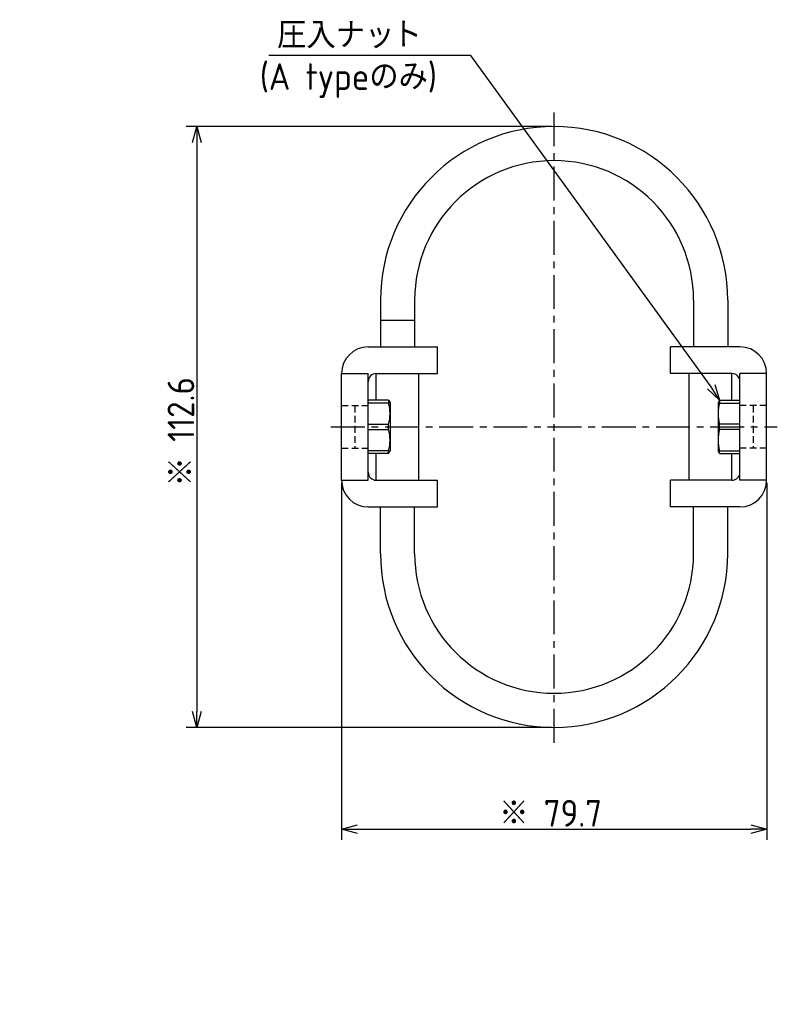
# Model space of a CAD drawing. Extents: x -150 to 369, y 147 to 332.
# Tile 6 of 6: x 227 to 369, y 147 to 332. Entities that reach past the tile are written whole.
import ezdxf

# ---------------------------------------------------------------- set-up
doc = ezdxf.new("R2010")
doc.units = 0
doc.header["$LTSCALE"] = 0.2
doc.linetypes.add('CENTER', pattern=[50.8, 31.75, -6.35, 6.35, -6.35])
doc.linetypes.add('HIDDEN', pattern=[9.525, 6.35, -3.175])
doc.layers.get('0').update_dxf_attribs({"linetype": 'CONTINUOUS'})
doc.layers.get('DEFPOINTS').update_dxf_attribs({"linetype": 'CONTINUOUS'})
doc.layers.add('18-0-CON', color=3, linetype='CONTINUOUS')
doc.styles.add('DIMENSION', font='isocp.shx', dxfattribs={"bigfont": 'bigfont.shx'})
doc.styles.get("Standard").update_dxf_attribs({"font": 'isocp.shx', "bigfont": 'bigfont.shx'})
doc.dimstyles.get("Standard").update_dxf_attribs({"dimtxt": 0.18, "dimasz": 0.18, "dimexe": 0.18, "dimexo": 0.0625, "dimgap": 0.09, "dimtad": 0, "dimtih": 1, "dimtoh": 1, "dimzin": 0, "dimcen": 0.09, "dimazin": 3, "dimtfac": 1, "dimtofl": 0, "dimtmove": 0, "dimatfit": 3})

# ---------------------------------------------------------------- blocks, each defined once
blk = doc.blocks.new('*U96')
at = {"color": 0}
blk.add_text('(A typeのみ)', height=5, dxfattribs=at).set_placement((272.44, 318.56))
blk = doc.blocks.new('_OPEN30')
at = {"color": 0, "linetype": 'BYBLOCK'}
for p, q in [((-1, 0.268), (0, 0)), ((0, 0), (-1, -0.268)), ((0, 0), (-1, 0))]:
    blk.add_line(p, q, dxfattribs=at)
blk = doc.blocks.new('*U25')
at = {"color": 0, "style": 'DIMENSION'}
blk.add_text('※ 79.7', height=5, dxfattribs=at).set_placement((317.31, 180.5))
blk = doc.blocks.new('*D24')
at = {"color": 0}
for p, q in [((287.76, 244.9), (287.76, 178)), ((367.46, 244.9), (367.46, 178)), ((290.76, 180), (364.46, 180))]:
    blk.add_line(p, q, dxfattribs=at)
at = {"layer": 'DEFPOINTS', "color": 0}
for p in [(287.76, 245.4), (367.46, 245.4), (367.46, 180)]:
    blk.add_point(p, dxfattribs=at)
at = {"color": 0, "xscale": 3, "yscale": 3, "zscale": 3, "rotation": 180}
blk.add_blockref('_OPEN30', (287.76, 180), dxfattribs=at)
at = {"color": 0, "xscale": 3, "yscale": 3, "zscale": 3}
blk.add_blockref('_OPEN30', (367.46, 180), dxfattribs=at)
at = {"layer": '18-0-CON'}
blk.add_blockref('*U25', (0, 0), dxfattribs=at)
blk = doc.blocks.new('*U27')
at = {"color": 0, "style": 'DIMENSION'}
blk.add_text('※ 112.6', height=5, rotation=90, dxfattribs=at).set_placement((260.14, 244.24))
blk = doc.blocks.new('*D26')
at = {"color": 0}
for p, q in [((327.11, 311.7), (258.64, 311.7)), ((260.64, 308.7), (260.64, 202.1)), ((327.11, 199.1), (258.64, 199.1))]:
    blk.add_line(p, q, dxfattribs=at)
at = {"layer": 'DEFPOINTS', "color": 0}
for p in [(327.61, 311.7), (260.64, 199.1), (327.61, 199.1)]:
    blk.add_point(p, dxfattribs=at)
at = {"color": 0, "xscale": 3, "yscale": 3, "zscale": 3}
for p, rotation in [((260.64, 311.7), 90), ((260.64, 199.1), 270)]:
    blk.add_blockref('_OPEN30', p, dxfattribs=dict(at, rotation=rotation))
at = {"layer": '18-0-CON'}
blk.add_blockref('*U27', (0, 0), dxfattribs=at)
blk = doc.blocks.new('*U53')
blk.add_text('また、ヘリカル防振器はレベリング機能が御座いませんので、お客様にてシム等を用いてレベリングをお願い致します。', height=6).set_placement((-149.77, 137.42))

msp = doc.modelspace()

# ---------------------------------------------------------------- linework, layer by layer
at = {"color": 0, "linetype": 'CENTER'}
for p, q in [((327.606, 196.231), (327.606, 314.683)), ((285.756, 255.403), (369.456, 255.403))]:
    msp.add_line(p, q, dxfattribs=at)
for p, q in [((295.056, 279.153), (295.056, 270.403)), ((301.456, 279.153), (301.456, 270.403)), ((353.756, 279.153), (353.756, 270.403)), ((360.156, 279.153), (360.156, 270.403)), ((295.056, 275.403), (301.456, 275.403)), ((292.756, 270.403), (305.756, 270.403)), ((305.756, 265.403), (305.756, 270.403)), ((362.456, 270.403), (349.456, 270.403)), ((349.456, 265.403), (349.456, 270.403)), ((287.756, 265.403), (292.756, 265.403)), ((287.756, 245.403), (287.756, 265.403)), ((292.756, 245.403), (292.756, 265.403)), ((294.256, 265.403), (305.756, 265.403)), ((294.256, 260.403), (294.256, 265.403)), ((302.256, 245.403), (302.256, 265.403)), ((360.956, 265.403), (349.456, 265.403)), ((352.956, 245.403), (352.956, 265.403)), ((360.956, 260.403), (360.956, 265.403)), ((367.456, 265.403), (362.456, 265.403)), ((362.456, 245.403), (362.456, 265.403)), ((367.456, 245.403), (367.456, 265.403)), ((296.568, 260.403), (292.756, 260.403)), ((296.568, 260.403), (296.568, 259.883)), ((296.568, 260.403), (296.856, 259.903)), ((358.645, 260.403), (358.356, 259.903)), ((358.645, 260.403), (362.456, 260.403)), ((358.645, 260.403), (358.645, 259.883)), ((296.568, 259.883), (292.756, 259.883)), ((296.856, 259.903), (296.856, 250.903)), ((358.356, 259.903), (358.356, 250.903)), ((358.645, 259.883), (362.456, 259.883)), ((292.756, 255.918), (296.568, 255.918)), ((292.756, 254.888), (296.568, 254.888)), ((296.568, 254.888), (296.568, 255.918)), ((362.456, 255.918), (358.645, 255.918)), ((358.645, 254.888), (358.645, 255.918)), ((362.456, 254.888), (358.645, 254.888)), ((296.568, 250.923), (292.756, 250.923)), ((296.568, 250.403), (292.756, 250.403)), ((294.256, 245.403), (294.256, 250.403)), ((296.568, 250.403), (296.568, 250.923)), ((296.568, 250.403), (296.856, 250.903)), ((358.645, 250.403), (358.356, 250.903)), ((358.645, 250.923), (362.456, 250.923)), ((358.645, 250.403), (358.645, 250.923)), ((358.645, 250.403), (362.456, 250.403)), ((360.956, 245.403), (360.956, 250.403)), ((287.756, 245.403), (292.756, 245.403)), ((294.256, 245.403), (305.756, 245.403)), ((305.756, 240.403), (305.756, 245.403)), ((360.956, 245.403), (349.456, 245.403)), ((349.456, 240.403), (349.456, 245.403)), ((367.456, 245.403), (362.456, 245.403)), ((292.756, 240.403), (305.756, 240.403)), ((295.056, 231.653), (295.056, 240.403)), ((301.456, 231.653), (301.456, 240.403)), ((362.456, 240.403), (349.456, 240.403)), ((353.756, 231.653), (353.756, 240.403)), ((360.156, 231.653), (360.156, 240.403))]:
    msp.add_line(p, q)
at = {"color": 0, "linetype": 'HIDDEN'}
for p, q in [((287.756, 259.403), (292.756, 259.403)), ((290.256, 259.403), (290.256, 251.403)), ((367.456, 259.403), (362.456, 259.403)), ((364.956, 259.403), (364.956, 251.403)), ((287.756, 251.403), (292.756, 251.403)), ((367.456, 251.403), (362.456, 251.403))]:
    msp.add_line(p, q, dxfattribs=at)
at = {"color": 0}
msp.add_lwpolyline([(357.051, 262.944), (311.967, 324.988), (274.133, 324.988)], dxfattribs=at)
for centre, radius, start, end in [((327.606, 279.153), 32.55, 0, 180), ((327.606, 279.153), 26.15, 0, 180), ((292.756, 265.403), 5, 90, 180), ((362.456, 265.403), 5, 0, 90), ((294.256, 263.903), 1.5, 90, 180), ((360.956, 263.903), 1.5, 0, 90), ((289.905, 257.9), 6.951, 343.42916, 16.57084), ((365.308, 257.9), 6.951, 163.42916, 196.57084), ((289.905, 252.905), 6.951, 343.42916, 16.57084), ((365.308, 252.905), 6.951, 163.42916, 196.57084), ((294.256, 246.903), 1.5, 180, 270), ((360.956, 246.903), 1.5, 270, 0), ((292.756, 245.403), 5, 180, 270), ((362.456, 245.403), 5, 270, 0), ((327.606, 231.653), 32.55, 180, 0), ((327.606, 231.653), 26.15, 180, 0)]:
    msp.add_arc(centre, radius, start, end)

# ---------------------------------------------------------------- block references
for name, p in [('*U96', (0, 0)), ('*U53', (-1.859, 10.474))]:
    msp.add_blockref(name, p)
at = {"color": 0, "xscale": 3, "yscale": 3, "zscale": 3, "rotation": 302.0893932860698}
msp.add_blockref('_OPEN30', (358.645, 260.403), dxfattribs=at)

# ---------------------------------------------------------------- texts
at = {"color": 0}
for s, p in [('圧入ナッ', (275.663, 326.319)), ('ト', (297.303, 326.436))]:
    msp.add_text(s, height=5, dxfattribs=at).set_placement(p)

# ---------------------------------------------------------------- dimensions: what is measured, and where the dimension line sits
dim = msp.add_linear_dim(base=(260.643, 199.103), p1=(327.606, 311.703), p2=(327.606, 199.103), angle=90, dimstyle='Standard', override={"dimscale": 1, "dimtxt": 5, "dimpost": '※ <>', "dimclrd": 0, "dimclre": 0, "dimclrt": 0, "dimtol": 0, "dimtp": 0.1, "dimtm": 0}, dxfattribs=at)
dim.commit()
dim.dimension.update_dxf_attribs({"geometry": '*D26', "text_midpoint": (257.642, 255.403)})
dim = msp.add_linear_dim(base=(367.456, 180), p1=(287.756, 245.403), p2=(367.456, 245.403), dimstyle='Standard', override={"dimscale": 1, "dimtxt": 5, "dimpost": '※ <>', "dimclrd": 0, "dimclre": 0, "dimclrt": 0, "dimtol": 0, "dimtp": 0.1, "dimtm": 0}, dxfattribs=at)
dim.commit()
dim.dimension.update_dxf_attribs({"geometry": '*D24', "text_midpoint": (327.606, 183)})

doc.saveas('drawing.dxf')
